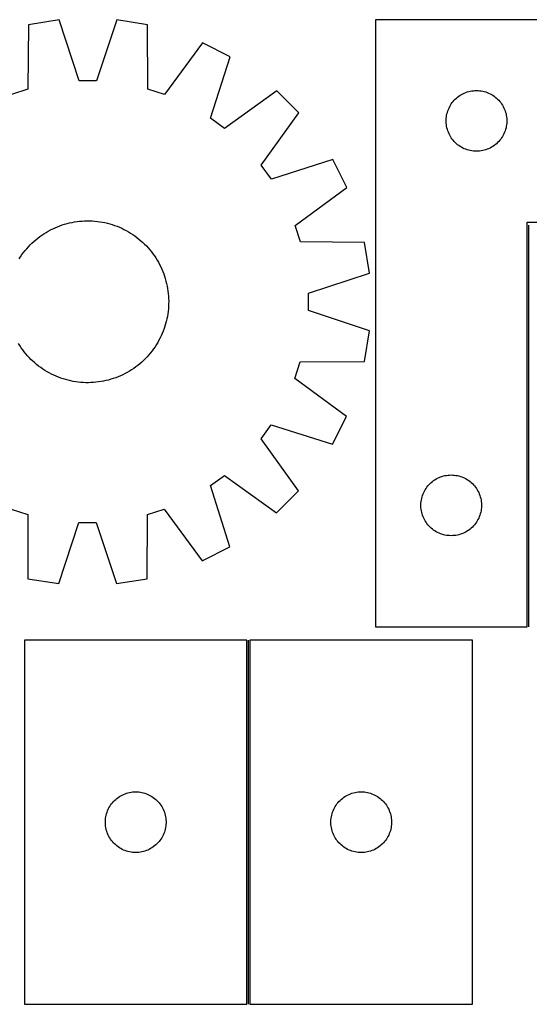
# Model space of a CAD drawing. Header units: millimetres. Extents: x 7 to 1490, y 7 to 495.
# Tile 2 of 4: x 353 to 605, y 8 to 495. Entities that reach past the tile are written whole.
import ezdxf

# ---------------------------------------------------------------- set-up
doc = ezdxf.new("R2010")
doc.units = ezdxf.units.MM
doc.layers.add('COMMON', color=5, linetype='CONTINUOUS', true_color=0x0000ff)
doc.layers.add('CUT', color=7, linetype='CONTINUOUS', true_color=0x000000)

msp = doc.modelspace()

# ---------------------------------------------------------------- linework, layer by layer
at = {"layer": 'COMMON'}
for p, q in [((604.694295, 393.151145), (604.694295, 194.651146)), ((466.204682, 8.07571), (466.204682, 188.07571))]:
    msp.add_line(p, q, dxfattribs=at)
at = {"layer": 'CUT'}
for p, q in [((357.393393, 492.144072), (357.193851, 460.380336)), ((372.591851, 494.539359), (357.393393, 492.144072)), ((382.55104, 464.376645), (372.591851, 494.539359)), ((401.130691, 494.517535), (391.125381, 464.370088)), ((416.325468, 492.099005), (401.130691, 494.517535)), ((416.476428, 460.335001), (416.325468, 492.099005)), ((528.944295, 494.651146), (528.944295, 194.651146)), ((778.944295, 494.651146), (528.944295, 494.651146)), ((443.460773, 483.259263), (424.629085, 457.679148)), ((457.164499, 476.263661), (443.460773, 483.259263)), ((447.492453, 446.007648), (457.164499, 476.263661)), ((391.125381, 464.370088), (382.55104, 464.376645)), ((357.193851, 460.380336), (349.037142, 457.736955)), ((424.629085, 457.679148), (416.476428, 460.335001)), ((480.240077, 459.471295), (454.425387, 440.962472)), ((491.111334, 448.583398), (480.240077, 459.471295)), ((570.893852, 457.307779), (571.556074, 457.705425)), ((571.556074, 457.705425), (572.237888, 458.068452)), ((572.237888, 458.068452), (572.937486, 458.395899)), ((572.937486, 458.395899), (573.653013, 458.686898)), ((573.653013, 458.686898), (574.382572, 458.940677)), ((574.382572, 458.940677), (575.124228, 459.156562)), ((575.124228, 459.156562), (575.876014, 459.333981)), ((575.876014, 459.333981), (576.635936, 459.472464)), ((576.635936, 459.472464), (577.40198, 459.571644)), ((577.40198, 459.571644), (578.172113, 459.631257)), ((578.172113, 459.631257), (578.944295, 459.651146)), ((578.944295, 459.651146), (579.716476, 459.631257)), ((579.716476, 459.631257), (580.48661, 459.571644)), ((580.48661, 459.571644), (581.252653, 459.472464)), ((581.252653, 459.472464), (582.012576, 459.333981)), ((582.012576, 459.333981), (582.764362, 459.156562)), ((582.764362, 459.156562), (583.506017, 458.940677)), ((583.506017, 458.940677), (584.235576, 458.686898)), ((584.235576, 458.686898), (584.951103, 458.395899)), ((584.951103, 458.395899), (585.650702, 458.068452)), ((585.650702, 458.068452), (586.332516, 457.705425)), ((586.332516, 457.705425), (586.994738, 457.307779)), ((566.084575, 452.373038), (566.49914, 453.024802)), ((566.49914, 453.024802), (566.946706, 453.65436)), ((566.946706, 453.65436), (567.426088, 454.260044)), ((567.426088, 454.260044), (567.936014, 454.840246)), ((567.936014, 454.840246), (568.475132, 455.393429)), ((568.475132, 455.393429), (569.042013, 455.918125)), ((569.042013, 455.918125), (569.635152, 456.412943)), ((569.635152, 456.412943), (570.252978, 456.876571)), ((570.252978, 456.876571), (570.893852, 457.307779)), ((586.994738, 457.307779), (587.635611, 456.876571)), ((587.635611, 456.876571), (588.253437, 456.412943)), ((588.253437, 456.412943), (588.846577, 455.918125)), ((588.846577, 455.918125), (589.413457, 455.393429)), ((589.413457, 455.393429), (589.952575, 454.840246)), ((589.952575, 454.840246), (590.462501, 454.260044)), ((590.462501, 454.260044), (590.941883, 453.65436)), ((590.941883, 453.65436), (591.38945, 453.024802)), ((591.38945, 453.024802), (591.804014, 452.373038)), ((472.56305, 422.797047), (491.111334, 448.583398)), ((564.187325, 447.340357), (564.345329, 448.096462)), ((564.345329, 448.096462), (564.542047, 448.84343)), ((564.542047, 448.84343), (564.776956, 449.579282)), ((564.776956, 449.579282), (565.049435, 450.302064)), ((565.049435, 450.302064), (565.358761, 451.009862)), ((565.358761, 451.009862), (565.704113, 451.700797)), ((565.704113, 451.700797), (566.084575, 452.373038)), ((591.804014, 452.373038), (592.184477, 451.700797)), ((592.184477, 451.700797), (592.529829, 451.009862)), ((592.529829, 451.009862), (592.839154, 450.302064)), ((592.839154, 450.302064), (593.111633, 449.579282)), ((593.111633, 449.579282), (593.346543, 448.84343)), ((593.346543, 448.84343), (593.54326, 448.096462)), ((593.54326, 448.096462), (593.701264, 447.340357)), ((454.425387, 440.962472), (447.492453, 446.007648)), ((563.949268, 445.037365), (563.989032, 445.808778)), ((563.949268, 444.264927), (563.949268, 445.037365)), ((563.989032, 443.493514), (563.949268, 444.264927)), ((563.989032, 445.808778), (564.068455, 446.577121)), ((564.068455, 442.725171), (563.989032, 443.493514)), ((564.068455, 446.577121), (564.187325, 447.340357)), ((593.701264, 447.340357), (593.820135, 446.577121)), ((593.820135, 446.577121), (593.899558, 445.808778)), ((593.899558, 443.493514), (593.820135, 442.725171)), ((593.899558, 445.808778), (593.939322, 445.037365)), ((593.939322, 444.264927), (593.899558, 443.493514)), ((593.939322, 445.037365), (593.939322, 444.264927)), ((564.187325, 441.961935), (564.068455, 442.725171)), ((564.345329, 441.20583), (564.187325, 441.961935)), ((564.542047, 440.458861), (564.345329, 441.20583)), ((564.776956, 439.72301), (564.542047, 440.458861)), ((565.049435, 439.000228), (564.776956, 439.72301)), ((565.358761, 438.29243), (565.049435, 439.000228)), ((565.704113, 437.601495), (565.358761, 438.29243)), ((592.529829, 438.29243), (592.184477, 437.601495)), ((592.839154, 439.000228), (592.529829, 438.29243)), ((593.111633, 439.72301), (592.839154, 439.000228)), ((593.346543, 440.458861), (593.111633, 439.72301)), ((593.54326, 441.20583), (593.346543, 440.458861)), ((593.701264, 441.961935), (593.54326, 441.20583)), ((593.820135, 442.725171), (593.701264, 441.961935)), ((566.084575, 436.929254), (565.704113, 437.601495)), ((566.49914, 436.27749), (566.084575, 436.929254)), ((566.946706, 435.647932), (566.49914, 436.27749)), ((567.426088, 435.042248), (566.946706, 435.647932)), ((567.936014, 434.462046), (567.426088, 435.042248)), ((568.475132, 433.908863), (567.936014, 434.462046)), ((569.042013, 433.384167), (568.475132, 433.908863)), ((569.635152, 432.889349), (569.042013, 433.384167)), ((588.846577, 433.384167), (588.253437, 432.889349)), ((589.413457, 433.908863), (588.846577, 433.384167)), ((589.952575, 434.462046), (589.413457, 433.908863)), ((590.462501, 435.042248), (589.952575, 434.462046)), ((590.941883, 435.647932), (590.462501, 435.042248)), ((591.38945, 436.27749), (590.941883, 435.647932)), ((591.804014, 436.929254), (591.38945, 436.27749)), ((592.184477, 437.601495), (591.804014, 436.929254)), ((570.252978, 432.425721), (569.635152, 432.889349)), ((570.893852, 431.994513), (570.252978, 432.425721)), ((571.556074, 431.596867), (570.893852, 431.994513)), ((572.237888, 431.23384), (571.556074, 431.596867)), ((572.937486, 430.906392), (572.237888, 431.23384)), ((573.653013, 430.615394), (572.937486, 430.906392)), ((574.382572, 430.361615), (573.653013, 430.615394)), ((575.124228, 430.14573), (574.382572, 430.361615)), ((575.876014, 429.968311), (575.124228, 430.14573)), ((576.635936, 429.829827), (575.876014, 429.968311)), ((577.40198, 429.730648), (576.635936, 429.829827)), ((578.172113, 429.671035), (577.40198, 429.730648)), ((578.944295, 429.651146), (578.172113, 429.671035)), ((579.716476, 429.671035), (578.944295, 429.651146)), ((580.48661, 429.730648), (579.716476, 429.671035)), ((581.252653, 429.829827), (580.48661, 429.730648)), ((582.012576, 429.968311), (581.252653, 429.829827)), ((582.764362, 430.14573), (582.012576, 429.968311)), ((583.506017, 430.361615), (582.764362, 430.14573)), ((584.235576, 430.615394), (583.506017, 430.361615)), ((584.951103, 430.906392), (584.235576, 430.615394)), ((585.650702, 431.23384), (584.951103, 430.906392)), ((586.332516, 431.596867), (585.650702, 431.23384)), ((586.994738, 431.994513), (586.332516, 431.596867)), ((587.635611, 432.425721), (586.994738, 431.994513)), ((588.253437, 432.889349), (587.635611, 432.425721)), ((507.868387, 425.482164), (477.597617, 415.856405)), ((514.843022, 411.767755), (507.868387, 425.482164)), ((477.597617, 415.856405), (472.56305, 422.797047)), ((489.234134, 392.975213), (514.843022, 411.767755)), ((376.532762, 393.92942), (377.752518, 394.231419)), ((377.752518, 394.231419), (378.981158, 394.494955)), ((378.981158, 394.494955), (380.217469, 394.719769)), ((380.217469, 394.719769), (381.460232, 394.905638)), ((381.460232, 394.905638), (382.70822, 395.052379)), ((382.70822, 395.052379), (383.960201, 395.159848)), ((383.960201, 395.159848), (385.21494, 395.227938)), ((385.21494, 395.227938), (386.471199, 395.256583)), ((386.471199, 395.256583), (387.727738, 395.245753)), ((387.727738, 395.245753), (388.983316, 395.195459)), ((388.983316, 395.195459), (390.236696, 395.105752)), ((390.236696, 395.105752), (391.486638, 394.976719)), ((391.486638, 394.976719), (392.731912, 394.808488)), ((392.731912, 394.808488), (393.971286, 394.601226)), ((393.971286, 394.601226), (395.203539, 394.355136)), ((395.203539, 394.355136), (396.427453, 394.070461)), ((603.944295, 194.651146), (603.944295, 394.651146)), ((603.944295, 394.651146), (778.944295, 394.651146)), ((365.082809, 388.877913), (366.149543, 389.542056)), ((366.149543, 389.542056), (367.236612, 390.172364)), ((367.236612, 390.172364), (368.342942, 390.768216)), ((368.342942, 390.768216), (369.467443, 391.329023)), ((369.467443, 391.329023), (370.609005, 391.854232)), ((370.609005, 391.854232), (371.7665, 392.343324)), ((371.7665, 392.343324), (372.938787, 392.795818)), ((372.938787, 392.795818), (374.124709, 393.211265)), ((374.124709, 393.211265), (375.323095, 393.589257)), ((375.323095, 393.589257), (376.532762, 393.92942)), ((396.427453, 394.070461), (397.641822, 393.747483)), ((397.641822, 393.747483), (398.845447, 393.38652)), ((398.845447, 393.38652), (400.03714, 392.987928)), ((400.03714, 392.987928), (401.215724, 392.552101)), ((401.215724, 392.552101), (402.380038, 392.079469)), ((402.380038, 392.079469), (403.528931, 391.570498)), ((403.528931, 391.570498), (404.66127, 391.02569)), ((404.66127, 391.02569), (405.775937, 390.445584)), ((405.775937, 390.445584), (406.871833, 389.830751)), ((406.871833, 389.830751), (407.947876, 389.181799)), ((491.877515, 384.818503), (489.234134, 392.975213)), ((359.166859, 384.221484), (360.09025, 385.07375)), ((360.09025, 385.07375), (361.039955, 385.89659)), ((361.039955, 385.89659), (362.015038, 386.689193)), ((362.015038, 386.689193), (363.014536, 387.450777)), ((363.014536, 387.450777), (364.037463, 388.180591)), ((364.037463, 388.180591), (365.082809, 388.877913)), ((407.947876, 389.181799), (409.003004, 388.499368)), ((409.003004, 388.499368), (410.036175, 387.784131)), ((410.036175, 387.784131), (411.04637, 387.036795)), ((411.04637, 387.036795), (412.032593, 386.258096)), ((412.032593, 386.258096), (412.993869, 385.448803)), ((412.993869, 385.448803), (413.929251, 384.609716)), ((413.929251, 384.609716), (414.837815, 383.741661)), ((523.641252, 384.618962), (491.877515, 384.818503)), ((526.036538, 369.420503), (523.641252, 384.618962)), ((354.228223, 378.538996), (354.97556, 379.549191)), ((354.97556, 379.549191), (355.754259, 380.535414)), ((355.754259, 380.535414), (356.563551, 381.49669)), ((356.563551, 381.49669), (357.402639, 382.432072)), ((357.402639, 382.432072), (358.270694, 383.340635)), ((358.270694, 383.340635), (359.166859, 384.221484)), ((414.837815, 383.741661), (415.718664, 382.845496)), ((415.718664, 382.845496), (416.570929, 381.922105)), ((416.570929, 381.922105), (417.393769, 380.972399)), ((417.393769, 380.972399), (418.186372, 379.997316)), ((418.186372, 379.997316), (418.947957, 378.997818)), ((352.830555, 376.450697), (353.512987, 377.505824)), ((353.512987, 377.505824), (354.228223, 378.538996)), ((418.947957, 378.997818), (419.67777, 377.974891)), ((419.67777, 377.974891), (420.375092, 376.929545)), ((420.375092, 376.929545), (421.039235, 375.862811)), ((421.039235, 375.862811), (421.669543, 374.775743)), ((421.669543, 374.775743), (422.265395, 373.669412)), ((422.265395, 373.669412), (422.826202, 372.544911)), ((422.826202, 372.544911), (423.351411, 371.40335)), ((423.351411, 371.40335), (423.840504, 370.245854)), ((423.840504, 370.245854), (424.292997, 369.073568)), ((424.292997, 369.073568), (424.708444, 367.887646)), ((424.708444, 367.887646), (425.086436, 366.68926)), ((425.086436, 366.68926), (425.426599, 365.479592)), ((425.426599, 365.479592), (425.728598, 364.259837)), ((495.873824, 359.461315), (526.036538, 369.420503)), ((425.728598, 364.259837), (425.992134, 363.031197)), ((425.992134, 363.031197), (426.216948, 361.794886)), ((426.216948, 361.794886), (426.402817, 360.552123)), ((426.402817, 360.552123), (426.549559, 359.304135)), ((426.549559, 359.304135), (426.657028, 358.052154)), ((426.657028, 358.052154), (426.725118, 356.797414)), ((426.725118, 356.797414), (426.753762, 355.541156)), ((426.753762, 355.541156), (426.742932, 354.284617)), ((495.867267, 350.886973), (495.873824, 359.461315)), ((426.473898, 350.525716), (426.305668, 349.280443)), ((426.602931, 351.775659), (426.473898, 350.525716)), ((426.692638, 353.029038), (426.602931, 351.775659)), ((426.742932, 354.284617), (426.692638, 353.029038)), ((526.014714, 340.881664), (495.867267, 350.886973)), ((425.56764, 345.584901), (425.244662, 344.370532)), ((425.852315, 346.808816), (425.56764, 345.584901)), ((426.098405, 348.041069), (425.852315, 346.808816)), ((426.305668, 349.280443), (426.098405, 348.041069)), ((424.04928, 340.79663), (423.576648, 339.632317)), ((424.485107, 341.975215), (424.04928, 340.79663)), ((424.883699, 343.166908), (424.485107, 341.975215)), ((425.244662, 344.370532), (424.883699, 343.166908)), ((523.596185, 325.686886), (526.014714, 340.881664)), ((421.942763, 336.236417), (421.327931, 335.140521)), ((422.522869, 337.351085), (421.942763, 336.236417)), ((423.067677, 338.483424), (422.522869, 337.351085)), ((423.576648, 339.632317), (423.067677, 338.483424)), ((353.134442, 333.58563), (352.470299, 334.652364)), ((353.831764, 332.540284), (353.134442, 333.58563)), ((354.561577, 331.517357), (353.831764, 332.540284)), ((355.323161, 330.517859), (354.561577, 331.517357)), ((418.533974, 330.965984), (417.755275, 329.979762)), ((419.281311, 331.97618), (418.533974, 330.965984)), ((419.996547, 333.009351), (419.281311, 331.97618)), ((420.678979, 334.064479), (419.996547, 333.009351)), ((421.327931, 335.140521), (420.678979, 334.064479)), ((356.115765, 329.542776), (355.323161, 330.517859)), ((356.938605, 328.59307), (356.115765, 329.542776)), ((357.79087, 327.669679), (356.938605, 328.59307)), ((358.671719, 326.773514), (357.79087, 327.669679)), ((359.580283, 325.90546), (358.671719, 326.773514)), ((414.342675, 326.293691), (413.419284, 325.441426)), ((415.23884, 327.17454), (414.342675, 326.293691)), ((416.106895, 328.083104), (415.23884, 327.17454)), ((416.945983, 329.018485), (416.106895, 328.083104)), ((417.755275, 329.979762), (416.945983, 329.018485)), ((360.515664, 325.066372), (359.580283, 325.90546)), ((361.476941, 324.257079), (360.515664, 325.066372)), ((362.463163, 323.478381), (361.476941, 324.257079)), ((363.473359, 322.731044), (362.463163, 323.478381)), ((364.50653, 322.015807), (363.473359, 322.731044)), ((365.561658, 321.333376), (364.50653, 322.015807)), ((366.637701, 320.684424), (365.561658, 321.333376)), ((408.426724, 321.637263), (407.359991, 320.97312)), ((409.472071, 322.334585), (408.426724, 321.637263)), ((410.494997, 323.064398), (409.472071, 322.334585)), ((411.494496, 323.825982), (410.494997, 323.064398)), ((412.469579, 324.618585), (411.494496, 323.825982)), ((413.419284, 325.441426), (412.469579, 324.618585)), ((489.176327, 317.38327), (491.832181, 325.535926)), ((491.832181, 325.535926), (523.596185, 325.686886)), ((367.733597, 320.069591), (366.637701, 320.684424)), ((368.848264, 319.489485), (367.733597, 320.069591)), ((369.980603, 318.944678), (368.848264, 319.489485)), ((371.129496, 318.435707), (369.980603, 318.944678)), ((372.29381, 317.963075), (371.129496, 318.435707)), ((373.472394, 317.527247), (372.29381, 317.963075)), ((374.664087, 317.128656), (373.472394, 317.527247)), ((375.867712, 316.767693), (374.664087, 317.128656)), ((377.08208, 316.444714), (375.867712, 316.767693)), ((378.305995, 316.16004), (377.08208, 316.444714)), ((395.757016, 316.283757), (394.528376, 316.02022)), ((396.976771, 316.585755), (395.757016, 316.283757)), ((398.186439, 316.925918), (396.976771, 316.585755)), ((399.384825, 317.30391), (398.186439, 316.925918)), ((400.570747, 317.719358), (399.384825, 317.30391)), ((401.743034, 318.171851), (400.570747, 317.719358)), ((402.900529, 318.660943), (401.743034, 318.171851)), ((404.04209, 319.186152), (402.900529, 318.660943)), ((405.166591, 319.746959), (404.04209, 319.186152)), ((406.272922, 320.342811), (405.166591, 319.746959)), ((407.359991, 320.97312), (406.272922, 320.342811)), ((514.756442, 298.551582), (489.176327, 317.38327)), ((379.538248, 315.91395), (378.305995, 316.16004)), ((380.777622, 315.706687), (379.538248, 315.91395)), ((382.022895, 315.538456), (380.777622, 315.706687)), ((383.272838, 315.409424), (382.022895, 315.538456)), ((384.526218, 315.319716), (383.272838, 315.409424)), ((385.781796, 315.269423), (384.526218, 315.319716)), ((387.038335, 315.258593), (385.781796, 315.269423)), ((388.294594, 315.287237), (387.038335, 315.258593)), ((389.549333, 315.355327), (388.294594, 315.287237)), ((390.801314, 315.462796), (389.549333, 315.355327)), ((392.049302, 315.609537), (390.801314, 315.462796)), ((393.292065, 315.795407), (392.049302, 315.609537)), ((394.528376, 316.02022), (393.292065, 315.795407)), ((507.76084, 284.847856), (514.756442, 298.551582)), ((472.459651, 287.586968), (477.504827, 294.519902)), ((477.504827, 294.519902), (507.76084, 284.847856)), ((490.968475, 261.772278), (472.459651, 287.586968)), ((447.353584, 264.414738), (454.294226, 269.449305)), ((454.294226, 269.449305), (480.080577, 250.901021)), ((558.393852, 267.307779), (559.056074, 267.705425)), ((559.056074, 267.705425), (559.737888, 268.068452)), ((559.737888, 268.068452), (560.437486, 268.395899)), ((560.437486, 268.395899), (561.153013, 268.686898)), ((561.153013, 268.686898), (561.882572, 268.940677)), ((561.882572, 268.940677), (562.624228, 269.156562)), ((562.624228, 269.156562), (563.376014, 269.333981)), ((563.376014, 269.333981), (564.135936, 269.472464)), ((564.135936, 269.472464), (564.90198, 269.571644)), ((564.90198, 269.571644), (565.672113, 269.631257)), ((565.672113, 269.631257), (566.444295, 269.651146)), ((566.444295, 269.651146), (567.216476, 269.631257)), ((567.216476, 269.631257), (567.98661, 269.571644)), ((567.98661, 269.571644), (568.752653, 269.472464)), ((568.752653, 269.472464), (569.512576, 269.333981)), ((569.512576, 269.333981), (570.264362, 269.156562)), ((570.264362, 269.156562), (571.006017, 268.940677)), ((571.006017, 268.940677), (571.735576, 268.686898)), ((571.735576, 268.686898), (572.451103, 268.395899)), ((572.451103, 268.395899), (573.150702, 268.068452)), ((573.150702, 268.068452), (573.832516, 267.705425)), ((573.832516, 267.705425), (574.494738, 267.307779)), ((456.979343, 234.143968), (447.353584, 264.414738)), ((553.584575, 262.373038), (553.99914, 263.024802)), ((553.99914, 263.024802), (554.446706, 263.65436)), ((554.446706, 263.65436), (554.926088, 264.260044)), ((554.926088, 264.260044), (555.436014, 264.840246)), ((555.436014, 264.840246), (555.975132, 265.393429)), ((555.975132, 265.393429), (556.542013, 265.918125)), ((556.542013, 265.918125), (557.135152, 266.412943)), ((557.135152, 266.412943), (557.752978, 266.876571)), ((557.752978, 266.876571), (558.393852, 267.307779)), ((574.494738, 267.307779), (575.135611, 266.876571)), ((575.135611, 266.876571), (575.753437, 266.412943)), ((575.753437, 266.412943), (576.346577, 265.918125)), ((576.346577, 265.918125), (576.913457, 265.393429)), ((576.913457, 265.393429), (577.452575, 264.840246)), ((577.452575, 264.840246), (577.962501, 264.260044)), ((577.962501, 264.260044), (578.441883, 263.65436)), ((578.441883, 263.65436), (578.88945, 263.024802)), ((578.88945, 263.024802), (579.304014, 262.373038)), ((480.080577, 250.901021), (490.968475, 261.772278)), ((551.687325, 257.340357), (551.845329, 258.096462)), ((551.845329, 258.096462), (552.042047, 258.84343)), ((552.042047, 258.84343), (552.276956, 259.579282)), ((552.276956, 259.579282), (552.549435, 260.302064)), ((552.549435, 260.302064), (552.858761, 261.009862)), ((552.858761, 261.009862), (553.204113, 261.700797)), ((553.204113, 261.700797), (553.584575, 262.373038)), ((579.304014, 262.373038), (579.684477, 261.700797)), ((579.684477, 261.700797), (580.029829, 261.009862)), ((580.029829, 261.009862), (580.339154, 260.302064)), ((580.339154, 260.302064), (580.611633, 259.579282)), ((580.611633, 259.579282), (580.846543, 258.84343)), ((580.846543, 258.84343), (581.04326, 258.096462)), ((581.04326, 258.096462), (581.201264, 257.340357)), ((551.449268, 255.037365), (551.489032, 255.808778)), ((551.449268, 254.264927), (551.449268, 255.037365)), ((551.489032, 253.493514), (551.449268, 254.264927)), ((551.489032, 255.808778), (551.568455, 256.577121)), ((551.568455, 252.725171), (551.489032, 253.493514)), ((551.568455, 256.577121), (551.687325, 257.340357)), ((581.201264, 257.340357), (581.320135, 256.577121)), ((581.320135, 256.577121), (581.399558, 255.808778)), ((581.399558, 253.493514), (581.320135, 252.725171)), ((581.399558, 255.808778), (581.439322, 255.037365)), ((581.439322, 254.264927), (581.399558, 253.493514)), ((581.439322, 255.037365), (581.439322, 254.264927)), ((348.880449, 252.836027), (357.033106, 250.180174)), ((357.033106, 250.180174), (357.184066, 218.41617)), ((416.116141, 218.371103), (416.315683, 250.134839)), ((416.315683, 250.134839), (424.472392, 252.77822)), ((424.472392, 252.77822), (443.264934, 227.169333)), ((551.687325, 251.961935), (551.568455, 252.725171)), ((551.845329, 251.20583), (551.687325, 251.961935)), ((552.042047, 250.458861), (551.845329, 251.20583)), ((552.276956, 249.72301), (552.042047, 250.458861)), ((552.549435, 249.000228), (552.276956, 249.72301)), ((552.858761, 248.29243), (552.549435, 249.000228)), ((553.204113, 247.601495), (552.858761, 248.29243)), ((580.029829, 248.29243), (579.684477, 247.601495)), ((580.339154, 249.000228), (580.029829, 248.29243)), ((580.611633, 249.72301), (580.339154, 249.000228)), ((580.846543, 250.458861), (580.611633, 249.72301)), ((581.04326, 251.20583), (580.846543, 250.458861)), ((581.201264, 251.961935), (581.04326, 251.20583)), ((581.320135, 252.725171), (581.201264, 251.961935)), ((372.378843, 215.997641), (382.384153, 246.145087)), ((382.384153, 246.145087), (390.958494, 246.13853)), ((390.958494, 246.13853), (400.917683, 215.975816)), ((553.584575, 246.929254), (553.204113, 247.601495)), ((553.99914, 246.27749), (553.584575, 246.929254)), ((554.446706, 245.647932), (553.99914, 246.27749)), ((554.926088, 245.042248), (554.446706, 245.647932)), ((555.436014, 244.462046), (554.926088, 245.042248)), ((555.975132, 243.908863), (555.436014, 244.462046)), ((556.542013, 243.384167), (555.975132, 243.908863)), ((557.135152, 242.889349), (556.542013, 243.384167)), ((576.346577, 243.384167), (575.753437, 242.889349)), ((576.913457, 243.908863), (576.346577, 243.384167)), ((577.452575, 244.462046), (576.913457, 243.908863)), ((577.962501, 245.042248), (577.452575, 244.462046)), ((578.441883, 245.647932), (577.962501, 245.042248)), ((578.88945, 246.27749), (578.441883, 245.647932)), ((579.304014, 246.929254), (578.88945, 246.27749)), ((579.684477, 247.601495), (579.304014, 246.929254)), ((557.752978, 242.425721), (557.135152, 242.889349)), ((558.393852, 241.994513), (557.752978, 242.425721)), ((559.056074, 241.596867), (558.393852, 241.994513)), ((559.737888, 241.23384), (559.056074, 241.596867)), ((560.437486, 240.906392), (559.737888, 241.23384)), ((561.153013, 240.615394), (560.437486, 240.906392)), ((561.882572, 240.361615), (561.153013, 240.615394)), ((562.624228, 240.14573), (561.882572, 240.361615)), ((563.376014, 239.968311), (562.624228, 240.14573)), ((564.135936, 239.829827), (563.376014, 239.968311)), ((564.90198, 239.730648), (564.135936, 239.829827)), ((565.672113, 239.671035), (564.90198, 239.730648)), ((566.444295, 239.651146), (565.672113, 239.671035)), ((567.216476, 239.671035), (566.444295, 239.651146)), ((567.98661, 239.730648), (567.216476, 239.671035)), ((568.752653, 239.829827), (567.98661, 239.730648)), ((569.512576, 239.968311), (568.752653, 239.829827)), ((570.264362, 240.14573), (569.512576, 239.968311)), ((571.006017, 240.361615), (570.264362, 240.14573)), ((571.735576, 240.615394), (571.006017, 240.361615)), ((572.451103, 240.906392), (571.735576, 240.615394)), ((573.150702, 241.23384), (572.451103, 240.906392)), ((573.832516, 241.596867), (573.150702, 241.23384)), ((574.494738, 241.994513), (573.832516, 241.596867)), ((575.135611, 242.425721), (574.494738, 241.994513)), ((575.753437, 242.889349), (575.135611, 242.425721)), ((443.264934, 227.169333), (456.979343, 234.143968)), ((357.184066, 218.41617), (372.378843, 215.997641)), ((400.917683, 215.975816), (416.116141, 218.371103)), ((528.944295, 194.651146), (603.944295, 194.651146)), ((465.454681, 188.07571), (355.454681, 188.07571)), ((355.454681, 188.07571), (355.454681, 8.07571)), ((465.454681, 8.07571), (465.454681, 188.07571)), ((466.954682, 188.07571), (466.954682, 8.07571)), ((576.954682, 188.07571), (466.954682, 188.07571)), ((576.954682, 8.07571), (576.954682, 188.07571)), ((404.447872, 111.820463), (405.1634, 112.111462)), ((405.1634, 112.111462), (405.892959, 112.36524)), ((405.892959, 112.36524), (406.634614, 112.581126)), ((406.634614, 112.581126), (407.3864, 112.758545)), ((407.3864, 112.758545), (408.146322, 112.897028)), ((408.146322, 112.897028), (408.912366, 112.996208)), ((408.912366, 112.996208), (409.6825, 113.055821)), ((409.6825, 113.055821), (410.454681, 113.07571)), ((410.454681, 113.07571), (411.226862, 113.055821)), ((411.226862, 113.055821), (411.996996, 112.996208)), ((411.996996, 112.996208), (412.76304, 112.897028)), ((412.76304, 112.897028), (413.522962, 112.758545)), ((413.522962, 112.758545), (414.274748, 112.581126)), ((414.274748, 112.581126), (415.016403, 112.36524)), ((415.016403, 112.36524), (415.745962, 112.111462)), ((415.745962, 112.111462), (416.46149, 111.820463)), ((515.947873, 111.820463), (516.663401, 112.111462)), ((516.663401, 112.111462), (517.39296, 112.36524)), ((517.39296, 112.36524), (518.134615, 112.581126)), ((518.134615, 112.581126), (518.886401, 112.758545)), ((518.886401, 112.758545), (519.646323, 112.897028)), ((519.646323, 112.897028), (520.412367, 112.996208)), ((520.412367, 112.996208), (521.182501, 113.055821)), ((521.182501, 113.055821), (521.954682, 113.07571)), ((521.954682, 113.07571), (522.726863, 113.055821)), ((522.726863, 113.055821), (523.496997, 112.996208)), ((523.496997, 112.996208), (524.263041, 112.897028)), ((524.263041, 112.897028), (525.022963, 112.758545)), ((525.022963, 112.758545), (525.774749, 112.581126)), ((525.774749, 112.581126), (526.516404, 112.36524)), ((526.516404, 112.36524), (527.245963, 112.111462)), ((527.245963, 112.111462), (527.961491, 111.820463)), ((398.009526, 106.449366), (398.457092, 107.078924)), ((398.457092, 107.078924), (398.936474, 107.684607)), ((398.936474, 107.684607), (399.4464, 108.26481)), ((399.4464, 108.26481), (399.985519, 108.817993)), ((399.985519, 108.817993), (400.552399, 109.342689)), ((400.552399, 109.342689), (401.145539, 109.837507)), ((401.145539, 109.837507), (401.763365, 110.301135)), ((401.763365, 110.301135), (402.404238, 110.732343)), ((402.404238, 110.732343), (403.06646, 111.129988)), ((403.06646, 111.129988), (403.748274, 111.493016)), ((403.748274, 111.493016), (404.447872, 111.820463)), ((416.46149, 111.820463), (417.161088, 111.493016)), ((417.161088, 111.493016), (417.842902, 111.129988)), ((417.842902, 111.129988), (418.505124, 110.732343)), ((418.505124, 110.732343), (419.145997, 110.301135)), ((419.145997, 110.301135), (419.763823, 109.837507)), ((419.763823, 109.837507), (420.356963, 109.342689)), ((420.356963, 109.342689), (420.923843, 108.817993)), ((420.923843, 108.817993), (421.462961, 108.26481)), ((421.462961, 108.26481), (421.972888, 107.684607)), ((421.972888, 107.684607), (422.45227, 107.078924)), ((422.45227, 107.078924), (422.899836, 106.449366)), ((509.509527, 106.449366), (509.957093, 107.078924)), ((509.957093, 107.078924), (510.436475, 107.684607)), ((510.436475, 107.684607), (510.946401, 108.26481)), ((510.946401, 108.26481), (511.48552, 108.817993)), ((511.48552, 108.817993), (512.0524, 109.342689)), ((512.0524, 109.342689), (512.64554, 109.837507)), ((512.64554, 109.837507), (513.263366, 110.301135)), ((513.263366, 110.301135), (513.904239, 110.732343)), ((513.904239, 110.732343), (514.566461, 111.129988)), ((514.566461, 111.129988), (515.248275, 111.493016)), ((515.248275, 111.493016), (515.947873, 111.820463)), ((527.961491, 111.820463), (528.661089, 111.493016)), ((528.661089, 111.493016), (529.342903, 111.129988)), ((529.342903, 111.129988), (530.005125, 110.732343)), ((530.005125, 110.732343), (530.645998, 110.301135)), ((530.645998, 110.301135), (531.263824, 109.837507)), ((531.263824, 109.837507), (531.856964, 109.342689)), ((531.856964, 109.342689), (532.423844, 108.817993)), ((532.423844, 108.817993), (532.962962, 108.26481)), ((532.962962, 108.26481), (533.472889, 107.684607)), ((533.472889, 107.684607), (533.952271, 107.078924)), ((533.952271, 107.078924), (534.399837, 106.449366)), ((395.855715, 101.521026), (396.052433, 102.267994)), ((396.052433, 102.267994), (396.287343, 103.003845)), ((396.287343, 103.003845), (396.559821, 103.726628)), ((396.559821, 103.726628), (396.869147, 104.434426)), ((396.869147, 104.434426), (397.214499, 105.125361)), ((397.214499, 105.125361), (397.594962, 105.797602)), ((397.594962, 105.797602), (398.009526, 106.449366)), ((422.899836, 106.449366), (423.3144, 105.797602)), ((423.3144, 105.797602), (423.694863, 105.125361)), ((423.694863, 105.125361), (424.040215, 104.434426)), ((424.040215, 104.434426), (424.349541, 103.726628)), ((424.349541, 103.726628), (424.622019, 103.003845)), ((424.622019, 103.003845), (424.856929, 102.267994)), ((424.856929, 102.267994), (425.053647, 101.521026)), ((507.355716, 101.521026), (507.552434, 102.267994)), ((507.552434, 102.267994), (507.787344, 103.003845)), ((507.787344, 103.003845), (508.059822, 103.726628)), ((508.059822, 103.726628), (508.369148, 104.434426)), ((508.369148, 104.434426), (508.7145, 105.125361)), ((508.7145, 105.125361), (509.094963, 105.797602)), ((509.094963, 105.797602), (509.509527, 106.449366)), ((534.399837, 106.449366), (534.814401, 105.797602)), ((534.814401, 105.797602), (535.194864, 105.125361)), ((535.194864, 105.125361), (535.540216, 104.434426)), ((535.540216, 104.434426), (535.849542, 103.726628)), ((535.849542, 103.726628), (536.12202, 103.003845)), ((536.12202, 103.003845), (536.35693, 102.267994)), ((536.35693, 102.267994), (536.553648, 101.521026)), ((395.459654, 98.461928), (395.499418, 99.233342)), ((395.459654, 97.689491), (395.459654, 98.461928)), ((395.499418, 96.918078), (395.459654, 97.689491)), ((395.499418, 99.233342), (395.578841, 100.001685)), ((395.578841, 100.001685), (395.697712, 100.764921)), ((395.697712, 100.764921), (395.855715, 101.521026)), ((425.053647, 101.521026), (425.21165, 100.764921)), ((425.21165, 100.764921), (425.330521, 100.001685)), ((425.330521, 100.001685), (425.409944, 99.233342)), ((425.409944, 99.233342), (425.449708, 98.461928)), ((425.449708, 97.689491), (425.409944, 96.918078)), ((425.449708, 98.461928), (425.449708, 97.689491)), ((506.959655, 98.461928), (506.999419, 99.233342)), ((506.959655, 97.689491), (506.959655, 98.461928)), ((506.999419, 96.918078), (506.959655, 97.689491)), ((506.999419, 99.233342), (507.078842, 100.001685)), ((507.078842, 100.001685), (507.197713, 100.764921)), ((507.197713, 100.764921), (507.355716, 101.521026)), ((536.553648, 101.521026), (536.711651, 100.764921)), ((536.711651, 100.764921), (536.830522, 100.001685)), ((536.830522, 100.001685), (536.909945, 99.233342)), ((536.909945, 99.233342), (536.949709, 98.461928)), ((536.949709, 97.689491), (536.909945, 96.918078)), ((536.949709, 98.461928), (536.949709, 97.689491)), ((395.578841, 96.149734), (395.499418, 96.918078)), ((395.697712, 95.386498), (395.578841, 96.149734)), ((395.855715, 94.630394), (395.697712, 95.386498)), ((396.052433, 93.883425), (395.855715, 94.630394)), ((396.287343, 93.147574), (396.052433, 93.883425)), ((396.559821, 92.424791), (396.287343, 93.147574)), ((424.622019, 93.147574), (424.349541, 92.424791)), ((424.856929, 93.883425), (424.622019, 93.147574)), ((425.053647, 94.630394), (424.856929, 93.883425)), ((425.21165, 95.386498), (425.053647, 94.630394)), ((425.330521, 96.149734), (425.21165, 95.386498)), ((425.409944, 96.918078), (425.330521, 96.149734)), ((507.078842, 96.149734), (506.999419, 96.918078)), ((507.197713, 95.386498), (507.078842, 96.149734)), ((507.355716, 94.630394), (507.197713, 95.386498)), ((507.552434, 93.883425), (507.355716, 94.630394)), ((507.787344, 93.147574), (507.552434, 93.883425)), ((508.059822, 92.424791), (507.787344, 93.147574)), ((536.12202, 93.147574), (535.849542, 92.424791)), ((536.35693, 93.883425), (536.12202, 93.147574)), ((536.553648, 94.630394), (536.35693, 93.883425)), ((536.711651, 95.386498), (536.553648, 94.630394)), ((536.830522, 96.149734), (536.711651, 95.386498)), ((536.909945, 96.918078), (536.830522, 96.149734)), ((396.869147, 91.716994), (396.559821, 92.424791)), ((397.214499, 91.026059), (396.869147, 91.716994)), ((397.594962, 90.353818), (397.214499, 91.026059)), ((398.009526, 89.702054), (397.594962, 90.353818)), ((398.457092, 89.072496), (398.009526, 89.702054)), ((398.936474, 88.466812), (398.457092, 89.072496)), ((399.4464, 87.88661), (398.936474, 88.466812)), ((399.985519, 87.333427), (399.4464, 87.88661)), ((421.462961, 87.88661), (420.923843, 87.333427)), ((421.972888, 88.466812), (421.462961, 87.88661)), ((422.45227, 89.072496), (421.972888, 88.466812)), ((422.899836, 89.702054), (422.45227, 89.072496)), ((423.3144, 90.353818), (422.899836, 89.702054)), ((423.694863, 91.026059), (423.3144, 90.353818)), ((424.040215, 91.716994), (423.694863, 91.026059)), ((424.349541, 92.424791), (424.040215, 91.716994)), ((508.369148, 91.716994), (508.059822, 92.424791)), ((508.7145, 91.026059), (508.369148, 91.716994)), ((509.094963, 90.353818), (508.7145, 91.026059)), ((509.509527, 89.702054), (509.094963, 90.353818)), ((509.957093, 89.072496), (509.509527, 89.702054)), ((510.436475, 88.466812), (509.957093, 89.072496)), ((510.946401, 87.88661), (510.436475, 88.466812)), ((511.48552, 87.333427), (510.946401, 87.88661)), ((532.962962, 87.88661), (532.423844, 87.333427)), ((533.472889, 88.466812), (532.962962, 87.88661)), ((533.952271, 89.072496), (533.472889, 88.466812)), ((534.399837, 89.702054), (533.952271, 89.072496)), ((534.814401, 90.353818), (534.399837, 89.702054)), ((535.194864, 91.026059), (534.814401, 90.353818)), ((535.540216, 91.716994), (535.194864, 91.026059)), ((535.849542, 92.424791), (535.540216, 91.716994)), ((400.552399, 86.808731), (399.985519, 87.333427)), ((401.145539, 86.313913), (400.552399, 86.808731)), ((401.763365, 85.850285), (401.145539, 86.313913)), ((402.404238, 85.419076), (401.763365, 85.850285)), ((403.06646, 85.021431), (402.404238, 85.419076)), ((403.748274, 84.658403), (403.06646, 85.021431)), ((404.447872, 84.330956), (403.748274, 84.658403)), ((405.1634, 84.039957), (404.447872, 84.330956)), ((405.892959, 83.786179), (405.1634, 84.039957)), ((406.634614, 83.570294), (405.892959, 83.786179)), ((407.3864, 83.392874), (406.634614, 83.570294)), ((408.146322, 83.254391), (407.3864, 83.392874)), ((408.912366, 83.155212), (408.146322, 83.254391)), ((409.6825, 83.095598), (408.912366, 83.155212)), ((410.454681, 83.07571), (409.6825, 83.095598)), ((411.226862, 83.095598), (410.454681, 83.07571)), ((411.996996, 83.155212), (411.226862, 83.095598)), ((412.76304, 83.254391), (411.996996, 83.155212)), ((413.522962, 83.392874), (412.76304, 83.254391)), ((414.274748, 83.570294), (413.522962, 83.392874)), ((415.016403, 83.786179), (414.274748, 83.570294)), ((415.745962, 84.039957), (415.016403, 83.786179)), ((416.46149, 84.330956), (415.745962, 84.039957)), ((417.161088, 84.658403), (416.46149, 84.330956)), ((417.842902, 85.021431), (417.161088, 84.658403)), ((418.505124, 85.419076), (417.842902, 85.021431)), ((419.145997, 85.850285), (418.505124, 85.419076)), ((419.763823, 86.313913), (419.145997, 85.850285)), ((420.356963, 86.808731), (419.763823, 86.313913)), ((420.923843, 87.333427), (420.356963, 86.808731)), ((512.0524, 86.808731), (511.48552, 87.333427)), ((512.64554, 86.313913), (512.0524, 86.808731)), ((513.263366, 85.850285), (512.64554, 86.313913)), ((513.904239, 85.419076), (513.263366, 85.850285)), ((514.566461, 85.021431), (513.904239, 85.419076)), ((515.248275, 84.658403), (514.566461, 85.021431)), ((515.947873, 84.330956), (515.248275, 84.658403)), ((516.663401, 84.039957), (515.947873, 84.330956)), ((517.39296, 83.786179), (516.663401, 84.039957)), ((518.134615, 83.570294), (517.39296, 83.786179)), ((518.886401, 83.392874), (518.134615, 83.570294)), ((519.646323, 83.254391), (518.886401, 83.392874)), ((520.412367, 83.155212), (519.646323, 83.254391)), ((521.182501, 83.095598), (520.412367, 83.155212)), ((521.954682, 83.07571), (521.182501, 83.095598)), ((522.726863, 83.095598), (521.954682, 83.07571)), ((523.496997, 83.155212), (522.726863, 83.095598)), ((524.263041, 83.254391), (523.496997, 83.155212)), ((525.022963, 83.392874), (524.263041, 83.254391)), ((525.774749, 83.570294), (525.022963, 83.392874)), ((526.516404, 83.786179), (525.774749, 83.570294)), ((527.245963, 84.039957), (526.516404, 83.786179)), ((527.961491, 84.330956), (527.245963, 84.039957)), ((528.661089, 84.658403), (527.961491, 84.330956)), ((529.342903, 85.021431), (528.661089, 84.658403)), ((530.005125, 85.419076), (529.342903, 85.021431)), ((530.645998, 85.850285), (530.005125, 85.419076)), ((531.263824, 86.313913), (530.645998, 85.850285)), ((531.856964, 86.808731), (531.263824, 86.313913)), ((532.423844, 87.333427), (531.856964, 86.808731)), ((355.454681, 8.07571), (465.454681, 8.07571)), ((466.954682, 8.07571), (576.954682, 8.07571))]:
    msp.add_line(p, q, dxfattribs=at)

doc.saveas('drawing.dxf')
